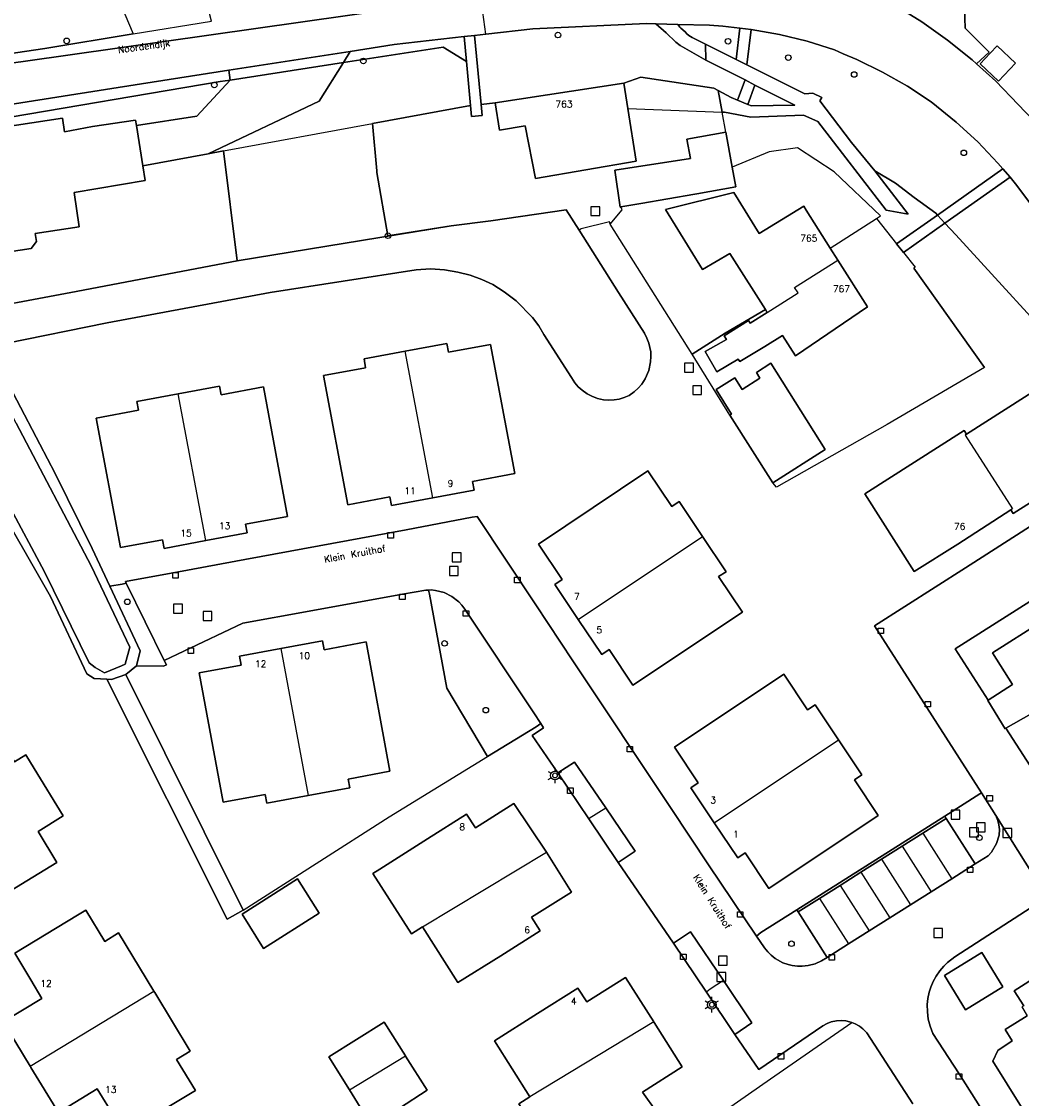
# Model space of a CAD drawing. Header units: metres. Extents: x 108000 to 109000, y 423600 to 424200.
# Tile 41 of 106: x 108384 to 108474, y 423768 to 423865. Entities that reach past the tile are written whole.
import ezdxf

# ---------------------------------------------------------------- set-up
doc = ezdxf.new("R2010")
doc.units = ezdxf.units.M
doc.header["$MEASUREMENT"] = 0
for name, color, linetype in [('Erf', 10, 'Continuous'), ('gesloten verharding', 10, 'Continuous'), ('grasland overig', 10, 'Continuous'), ('groenvoorziening', 10, 'Continuous'), ('Hek', 10, 'Continuous'), ('Huisnummers', 10, 'Continuous'), ('inspectie- _rioolput', 10, 'Continuous'), ('kolk', 10, 'Continuous'), ('lichtmast', 10, 'Continuous'), ('Muur', 10, 'Continuous'), ('oever_ slootkant', 10, 'Continuous'), ('open verharding', 10, 'Continuous'), ('Openbare_ruimtenaam', 10, 'Continuous'), ('pand', 10, 'Continuous'), ('Parkeervlak', 10, 'Continuous'), ('rijbaan lokale weg', 10, 'Continuous'), ('struiken', 10, 'Continuous'), ('vegetatieobject', 10, 'Continuous'), ('voetpad op trap', 10, 'Continuous'), ('Walbescherming', 10, 'Continuous'), ('waterloop_ sloot', 10, 'Continuous'), ('Wegmarkering', 10, 'Continuous')]:
    doc.layers.add(name, color=color, linetype=linetype)
doc.styles.get("Standard").update_dxf_attribs({"font": 'txt.shx'})

msp = doc.modelspace()

# ---------------------------------------------------------------- linework, layer by layer
at = {"layer": 'Erf', "color": 52, "true_color": 0xd2d200}
for p, q in [((108438.635, 423857.572), (108447.104, 423857.229)), ((108447.432, 423855.445), (108447.104, 423857.229)), ((108447.432, 423855.445), (108448.017, 423852.271)), ((108444.402, 423835.459), (108437.044, 423847.145)), ((108456.84, 423844.998), (108460.994, 423847.665)), ((108460.994, 423847.665), (108462.8, 423845.384)), ((108463.42, 423844.602), (108462.8, 423845.384)), ((108447.814, 423829.968), (108444.402, 423835.459)), ((108451.657, 423823.878), (108447.814, 423829.968))]:
    msp.add_line(p, q, dxfattribs=at)
for points in [[(108489.981, 423861.522), (108488.281, 423863.601), (108478.23, 423875.28), (108475.086, 423877.106), (108470.684, 423878.636), (108469.132, 423876.186), (108468.752, 423870.775), (108468.912, 423866.587), (108468.97, 423864.789), (108471.119, 423862.631), (108470.004, 423861.578), (108471.721, 423860.036), (108475.752, 423855.824), (108479.503, 423851.427)], [(108473.513, 423861.646), (108471.98, 423860.014), (108470.316, 423861.576), (108471.215, 423862.534), (108471.849, 423863.209), (108473.513, 423861.646)], [(108447.104, 423857.229), (108446.742, 423859.193), (108446.375, 423859.389), (108439.796, 423860.38), (108438.281, 423859.839), (108438.635, 423857.572)], [(108438.635, 423857.572), (108439.375, 423852.821), (108430.306, 423851.274), (108429.398, 423856.002), (108427.078, 423855.608), (108426.683, 423858.076), (108425.435, 423857.922), (108425.527, 423856.942), (108424.575, 423856.85), (108424.481, 423857.846), (108415.654, 423856.219), (108416.036, 423851.944), (108416.048, 423851.814), (108417.045, 423846.112), (108422.744, 423846.991), (108426.307, 423847.463), (108433.069, 423848.452), (108434.242, 423846.603)], [(108462.8, 423845.384), (108466.471, 423847.974), (108466.321, 423848.135), (108464.378, 423849.56), (108462.695, 423850.856), (108460.851, 423851.953), (108463.848, 423848.05), (108461.853, 423848.4), (108455.727, 423856.385), (108454.416, 423856.975), (108449.686, 423856.782), (108447.334, 423857.22), (108447.104, 423857.229)], [(108437.99, 423848.702), (108437.938, 423848.693), (108437.444, 423852.024), (108444.258, 423853.078), (108443.94, 423854.801), (108447.432, 423855.445)], [(108378.575, 423839.136), (108388.509, 423840.994), (108403.496, 423843.845), (108402.24, 423853.746), (108400.887, 423853.497), (108394.984, 423852.41), (108395.193, 423851.091), (108388.807, 423850.017), (108389.281, 423846.903), (108385.316, 423846.3), (108385.426, 423845.578), (108384.963, 423844.961), (108382.977, 423844.659)], [(108460.994, 423847.665), (108461.349, 423847.893), (108457.2, 423851.867), (108453.89, 423854.028), (108451.333, 423853.663), (108448.017, 423852.271)], [(108448.017, 423852.271), (108448.339, 423850.526), (108444.847, 423849.882), (108444.649, 423849.848), (108439.809, 423849.015), (108437.99, 423848.702)], [(108451, 423839.474), (108448.003, 423844.19), (108447.789, 423844.525), (108445.35, 423843.073), (108442.02, 423848.469), (108448.162, 423849.993), (108450.432, 423846.317), (108454.471, 423848.768), (108454.683, 423848.407), (108456.84, 423844.998)], [(108437.044, 423847.145), (108438.113, 423848.447), (108437.99, 423848.702)], [(108437.044, 423847.145), (108436.968, 423847.368), (108434.435, 423846.725), (108434.242, 423846.603)], [(108478.715, 423834.604), (108468.134, 423846.192), (108467.157, 423847.239), (108463.42, 423844.602)], [(108434.242, 423846.603), (108437.791, 423841.009), (108440.127, 423837.327), (108440.351, 423836.895), (108440.521, 423836.44), (108440.683, 423835.647), (108440.705, 423835.243), (108440.678, 423834.757), (108440.507, 423833.967), (108440.184, 423833.225), (108439.874, 423832.75), (108439.558, 423832.381), (108439.201, 423832.051), (108438.739, 423831.723), (108438.311, 423831.54), (108437.855, 423831.407), (108437.387, 423831.33), (108436.913, 423831.311), (108436.44, 423831.349), (108435.898, 423831.465), (108435.379, 423831.656), (108434.959, 423831.877), (108434.507, 423832.197), (108434.159, 423832.519), (108433.852, 423832.882), (108433.553, 423833.348), (108431.072, 423837.23), (108430.614, 423837.993), (108430.037, 423838.747), (108428.577, 423840.255), (108427.501, 423841.074), (108426.474, 423841.716), (108425.48, 423842.165), (108424.453, 423842.566), (108423.345, 423842.839), (108422.142, 423843.048), (108420.874, 423843.128), (108419.588, 423843.054), (108406.446, 423841), (108391.791, 423838.267), (108382.634, 423836.422)], [(108456.84, 423844.998), (108457.531, 423843.906), (108460.186, 423839.707), (108453.715, 423835.312), (108452.549, 423837.124), (108450.945, 423836.136), (108448.695, 423834.794), (108448.553, 423835.009), (108446.625, 423833.856), (108445.571, 423835.699), (108447.501, 423836.771), (108447.294, 423837.114), (108449.494, 423838.47), (108449.629, 423838.245), (108451.173, 423839.202), (108451, 423839.474)], [(108463.42, 423844.602), (108464.47, 423843.276), (108464.354, 423843.19), (108470.712, 423834.26), (108461.948, 423829.12), (108451.996, 423823.482), (108451.657, 423823.878)], [(108444.402, 423835.459), (108447.379, 423837.334), (108451, 423839.474)], [(108418.602, 423835.711), (108422.338, 423836.407), (108422.484, 423835.621), (108426.266, 423836.326), (108428.452, 423824.699), (108424.668, 423823.997), (108424.814, 423823.211), (108421.079, 423822.513), (108417.356, 423821.817), (108417.208, 423822.603), (108413.427, 423821.889), (108411.257, 423833.528), (108415.039, 423834.233), (108414.893, 423835.019), (108418.602, 423835.711)], [(108447.814, 423829.968), (108447.964, 423830.063), (108446.568, 423832.274), (108448.24, 423833.329), (108448.903, 423832.279), (108450.517, 423833.297), (108450.192, 423833.812), (108451.493, 423834.634), (108456.394, 423826.866), (108451.657, 423823.878)], [(108382.285, 423833.952), (108387.106, 423824.714), (108390.431, 423817.97), (108392.036, 423814.554), (108393.125, 423814.759), (108393.5, 423814.829), (108393.422, 423814.988), (108398.207, 423815.852), (108404.16, 423816.977), (108418.693, 423819.645), (108424.634, 423820.768), (108425.066, 423820.85), (108430.336, 423812.876), (108433.684, 423807.833), (108442.523, 423794.564), (108445.888, 423789.488), (108450.207, 423783.07), (108450.588, 423783.39), (108453.831, 423785.443), (108467.139, 423793.87), (108470.288, 423795.863), (108470.442, 423795.96), (108460.833, 423811.01), (108468.992, 423816.21), (108482.121, 423824.631)], [(108469.109, 423828.254), (108477.796, 423833.789), (108482.229, 423826.782), (108473.292, 423821.113), (108473.088, 423821.434), (108468.303, 423818.36), (108464.401, 423815.899), (108459.944, 423822.894), (108468.892, 423828.595), (108469.109, 423828.254)], [(108404.012, 423785.39), (108402.583, 423784.58), (108391.744, 423806.196), (108390.615, 423806.255), (108389.969, 423806.688), (108386.687, 423813.638), (108375.808, 423832.628)], [(108400.651, 423818.665), (108396.919, 423817.965), (108396.772, 423818.751), (108392.989, 423818.041), (108390.81, 423829.696), (108394.596, 423830.404), (108394.449, 423831.19), (108398.169, 423831.886), (108401.904, 423832.584), (108402.051, 423831.798), (108405.838, 423832.506), (108408.017, 423820.851), (108404.24, 423820.151), (108404.386, 423819.366), (108400.651, 423818.665)], [(108445.349, 423819.032), (108447.46, 423815.873), (108446.795, 423815.429), (108448.929, 423812.238), (108439.084, 423805.655), (108436.946, 423808.853), (108436.281, 423808.409), (108434.169, 423811.568), (108432.061, 423814.722), (108432.725, 423815.166), (108430.587, 423818.364), (108440.441, 423824.941), (108442.578, 423821.739), (108443.243, 423822.183), (108445.349, 423819.032)], [(108485.196, 423819.8), (108468.062, 423808.936), (108471.03, 423804.305), (108473.245, 423805.715), (108471.432, 423808.571), (108480.118, 423814.088)], [(108426.013, 423799.24), (108422.358, 423805.379), (108420.791, 423813.859), (108420.697, 423814.223), (108420.46, 423814.221), (108418.346, 423813.863), (108409.968, 423812.322), (108404.005, 423811.231), (108396.918, 423807.868), (108397.124, 423807.494), (108396.848, 423807.37), (108394.414, 423807.393), (108393.475, 423806.61), (108404.012, 423785.39)], [(108409.876, 423795.724), (108406.147, 423795.035), (108406.002, 423795.822), (108402.215, 423795.126), (108400.066, 423806.771), (108403.844, 423807.47), (108403.699, 423808.255), (108407.42, 423808.943), (108411.157, 423809.634), (108411.302, 423808.849), (108415.08, 423809.548), (108417.23, 423797.903), (108413.466, 423797.196), (108413.613, 423796.414), (108409.876, 423795.724)], [(108369.97, 423795.847), (108373.595, 423798.044), (108372.478, 423799.841), (108371.048, 423802.02), (108379.655, 423807.27), (108381.553, 423804.139), (108380.541, 423803.522), (108383.447, 423798.762), (108384.461, 423799.38), (108385.232, 423798.15), (108387.825, 423793.891), (108385.585, 423792.486), (108387.259, 423789.684), (108380.914, 423785.814), (108379.435, 423788.359), (108378.536, 423789.905), (108374.917, 423787.705), (108372.43, 423791.764), (108372.283, 423792.006), (108369.97, 423795.847)], [(108457.567, 423800.745), (108459.679, 423797.586), (108459.01, 423797.141), (108461.152, 423793.921), (108451.32, 423787.362), (108449.177, 423790.564), (108448.513, 423790.12), (108446.4, 423793.278), (108444.294, 423796.425), (108444.957, 423796.869), (108442.814, 423800.071), (108452.665, 423806.641), (108454.804, 423803.441), (108455.468, 423803.886), (108457.567, 423800.745)], [(108474.92, 423803.079), (108472.645, 423801.785), (108476.997, 423794.994)], [(108458.768, 423775.298), (108458.236, 423775.437), (108457.822, 423775.469), (108457.408, 423775.445), (108456.934, 423775.344), (108456.545, 423775.198), (108456.181, 423774.999), (108450.426, 423771.072), (108448.262, 423774.2), (108445.71, 423778.029), (108442.732, 423782.422), (108437.757, 423789.682), (108435.115, 423793.618), (108432.332, 423797.752), (108430.016, 423801.139), (108431.043, 423801.805), (108430.793, 423802.202), (108430.369, 423801.92), (108426.013, 423799.24)], [(108404.012, 423785.39), (108417.158, 423793.792), (108426.013, 423799.24)], [(108429.97, 423784.782), (108430.752, 423783.535), (108427.193, 423781.288), (108423.327, 423778.906), (108420.166, 423783.897), (108419.171, 423783.268), (108415.699, 423788.713), (108416.308, 423789.095), (108420.606, 423791.822), (108424.124, 423794.055), (108424.909, 423792.824), (108428.376, 423795.013), (108431.3, 423790.635), (108433.563, 423787.026), (108429.97, 423784.782)], [(108410.846, 423785.136), (108405.854, 423781.968), (108403.925, 423785.045), (108408.917, 423788.213), (108410.846, 423785.136)], [(108476.361, 423786.574), (108468.048, 423781.216), (108467.38, 423780.701), (108467.045, 423780.373), (108466.682, 423779.943), (108466.365, 423779.479), (108466.097, 423778.984), (108465.881, 423778.465), (108465.742, 423778.017), (108465.627, 423777.467), (108465.568, 423776.907), (108465.573, 423776.251), (108465.655, 423775.6), (108465.815, 423774.964), (108466.067, 423774.31), (108468.429, 423770.681), (108471.441, 423765.94)], [(108395.984, 423778.112), (108396.062, 423777.983), (108399.257, 423772.726), (108398.015, 423771.962), (108399.72, 423769.164), (108397.341, 423767.719), (108393.36, 423765.302), (108391.904, 423767.668), (108391.608, 423768.149), (108390.883, 423769.327), (108387.401, 423767.205), (108384.922, 423771.254), (108384.85, 423771.374), (108383.571, 423773.499), (108382.441, 423775.349), (108385.918, 423777.46), (108384.915, 423779.143), (108383.493, 423781.53), (108389.131, 423784.95), (108389.867, 423785.4), (108391.581, 423782.585), (108392.81, 423783.361), (108395.984, 423778.112)], [(108472.373, 423778.498), (108468.993, 423776.437), (108467.102, 423779.539), (108470.482, 423781.6), (108472.373, 423778.498)], [(108474.246, 423776.796), (108473.393, 423778.136), (108477.86, 423780.98)], [(108438.426, 423779.353), (108440.961, 423775.347), (108440.998, 423775.288), (108443.511, 423771.302), (108439.949, 423769.032), (108441.231, 423767.216), (108442.499, 423765.241), (108436.065, 423761.233), (108436.347, 423760.487), (108432.866, 423758.15), (108430.658, 423761.575), (108432.234, 423762.551), (108428.823, 423767.966), (108429.809, 423768.604), (108426.646, 423773.649), (108430.492, 423776.096), (108434.134, 423778.382), (108434.938, 423777.166), (108438.426, 423779.353)], [(108413.578, 423769.237), (108411.741, 423772.191), (108416.708, 423775.323), (108418.625, 423772.288), (108418.635, 423772.273), (108420.564, 423769.209), (108415.612, 423765.966), (108413.578, 423769.237)], [(108441.17, 423741.776), (108438.604, 423745.942), (108435.313, 423751.466), (108432.081, 423757.049), (108446.508, 423766.766), (108451.46, 423770.212), (108458.768, 423775.298)], [(108464.276, 423767.973), (108460.117, 423774.364), (108459.782, 423774.713), (108459.454, 423774.967), (108459.093, 423775.173), (108458.768, 423775.298)], [(108475.491, 423765.371), (108471.453, 423771.815), (108471.926, 423772.768), (108473.202, 423773.635), (108472.58, 423774.653), (108474.563, 423775.901)]]:
    msp.add_lwpolyline(points, dxfattribs=at)
at = {"layer": 'gesloten verharding', "color": 255}
for points in [[(108443.136, 423865.137), (108441.135, 423865.183), (108442.068, 423864.374), (108442.951, 423863.542), (108443.326, 423863.24), (108445.652, 423861.916), (108445.618, 423863.344), (108444.425, 423863.958), (108444.114, 423864.134), (108443.949, 423864.288), (108443.784, 423864.464), (108443.409, 423864.786), (108443.316, 423864.891), (108443.136, 423865.137)], [(108354.896, 423847.937), (108364.286, 423851.359), (108373.171, 423854.423), (108374.298, 423855.646), (108381.435, 423856.502), (108401.953, 423859.99), (108402.839, 423860.127), (108402.721, 423861.005), (108394.872, 423859.789), (108372.577, 423856.266), (108372.657, 423855.848), (108354.757, 423849.431), (108351, 423847.423), (108350.958, 423846.424), (108343.911, 423846.604), (108342.908, 423846.63), (108342.675, 423845.636), (108350.917, 423845.425), (108355.08, 423845.965), (108354.896, 423847.937)]]:
    msp.add_lwpolyline(points, dxfattribs=at)
at = {"layer": 'grasland overig', "color": 3, "true_color": 0x00f000}
msp.add_lwpolyline([(108404.012, 423785.39), (108393.475, 423806.61), (108392.168, 423806.174), (108391.744, 423806.196), (108402.583, 423784.58), (108404.012, 423785.39)], dxfattribs=at)
at = {"layer": 'groenvoorziening', "color": 3}
msp.add_line((108402.24, 423853.746), (108415.654, 423856.219), dxfattribs=at)
msp.add_lwpolyline([(108363.338, 423858.914), (108384.452, 423861.838), (108417.637, 423866.544), (108420.24, 423867.032), (108410.914, 423867.722, -0.112652), (108404.15, 423869.468, -0.01286), (108403.182, 423870.011)], format="xyb", dxfattribs=at)
for points in [[(108392.283, 423868.624), (108394.122, 423864.278), (108386.174, 423862.974), (108365.239, 423859.872)], [(108462.505, 423866.969), (108465.08, 423865.353), (108467.392, 423863.707), (108469.609, 423861.933), (108470.004, 423861.578), (108471.119, 423862.631), (108468.97, 423864.789), (108468.912, 423866.587)], [(108468.177, 423856.34), (108465.926, 423858.173), (108463.773, 423859.575), (108461.538, 423860.84), (108459.227, 423861.964), (108457.997, 423862.491), (108457.223, 423862.846), (108454.769, 423863.614), (108452.272, 423864.228), (108449.709, 423864.689), (108449.332, 423861.49), (108454.558, 423858.88), (108455.272, 423858.942), (108456.077, 423858.558), (108455.899, 423858.26), (108458.738, 423854.49), (108460.851, 423851.953), (108462.695, 423850.856), (108464.378, 423849.56), (108466.321, 423848.135), (108466.471, 423847.974), (108472.365, 423852.133), (108471.927, 423852.65), (108470.109, 423854.552), (108468.177, 423856.34)], [(108424.109, 423861.792), (108423.896, 423864.048), (108417.621, 423863.314), (108413.662, 423862.701), (108413.035, 423861.702)], [(108413.035, 423861.702), (108422.025, 423863.09), (108424.109, 423861.792)], [(108413.035, 423861.702), (108410.848, 423858.217), (108400.887, 423853.497), (108402.24, 423853.746)], [(108415.654, 423856.219), (108424.481, 423857.846), (108424.109, 423861.792)], [(108402.839, 423860.127), (108401.953, 423859.99), (108381.435, 423856.502), (108374.298, 423855.646), (108373.171, 423854.423), (108364.286, 423851.359), (108354.896, 423847.937), (108355.08, 423845.965), (108355.173, 423844.963), (108358.332, 423845.559), (108358.275, 423846.043), (108362.374, 423846.532), (108362.399, 423846.326), (108376.218, 423848.934), (108375.326, 423854.813), (108387.774, 423856.702), (108387.962, 423855.466), (108390.463, 423855.931), (108394.334, 423856.522), (108394.412, 423856.028), (108399.845, 423856.887), (108402.839, 423860.127)], [(108402.24, 423853.746), (108403.496, 423843.845), (108422.744, 423846.991), (108417.045, 423846.112), (108416.048, 423851.814), (108416.036, 423851.944), (108415.654, 423856.219)], [(108393.5, 423814.829), (108393.125, 423814.759), (108392.036, 423814.554), (108394.767, 423808.741), (108394.414, 423807.393), (108396.848, 423807.37), (108397.124, 423807.494), (108396.918, 423807.868), (108393.5, 423814.829)], [(108420.697, 423814.223), (108420.791, 423813.859), (108422.358, 423805.379), (108426.013, 423799.24), (108430.369, 423801.92), (108430.793, 423802.202), (108430.184, 423803.168), (108423.978, 423812.489), (108423.693, 423812.867), (108423.421, 423813.153), (108422.797, 423813.637), (108422.09, 423813.985), (108421.326, 423814.184), (108420.933, 423814.225), (108420.697, 423814.223)], [(108471.909, 423793.482), (108471.719, 423793.935), (108470.442, 423795.96), (108470.288, 423795.863), (108467.139, 423793.87), (108467.274, 423793.657), (108469.87, 423789.566), (108471.036, 423790.305), (108471.343, 423790.612), (108471.808, 423791.404), (108472.042, 423792.164), (108472.06, 423792.655), (108472.013, 423793.074), (108471.909, 423793.482)], [(108453.95, 423785.255), (108453.831, 423785.443), (108450.588, 423783.39), (108450.207, 423783.07), (108450.92, 423782.011), (108451.224, 423781.64), (108451.51, 423781.36), (108451.887, 423781.064), (108452.586, 423780.677), (108453.037, 423780.514), (108453.426, 423780.421), (108453.902, 423780.36), (108454.302, 423780.354), (108454.859, 423780.412), (108455.478, 423780.573), (108456.064, 423780.83), (108456.558, 423781.145), (108453.95, 423785.255)]]:
    msp.add_lwpolyline(points, dxfattribs=at)
at = {"layer": 'Hek', "color": 30}
msp.add_line((108470.712, 423834.26), (108464.354, 423843.19), dxfattribs=at)
for points in [[(108394.122, 423864.278), (108401.161, 423865.433), (108400.377, 423868.584), (108400.157, 423869.622)], [(108365.239, 423859.872), (108386.174, 423862.974), (108394.122, 423864.278)], [(108424.109, 423861.792), (108422.025, 423863.09), (108413.035, 423861.702), (108402.839, 423860.127), (108401.953, 423859.99), (108381.435, 423856.502), (108374.298, 423855.646), (108373.171, 423854.423), (108364.286, 423851.359), (108354.896, 423847.937), (108355.08, 423845.965)], [(108402.24, 423853.746), (108415.654, 423856.219), (108424.481, 423857.846)], [(108394.984, 423852.41), (108400.887, 423853.497), (108402.24, 423853.746)], [(108456.84, 423844.998), (108460.994, 423847.665), (108461.349, 423847.893), (108457.2, 423851.867), (108453.89, 423854.028), (108451.333, 423853.663), (108448.017, 423852.271)], [(108416.048, 423851.814), (108417.045, 423846.112), (108422.744, 423846.991)], [(108447.814, 423829.968), (108444.402, 423835.459), (108437.044, 423847.145), (108436.968, 423847.368), (108434.435, 423846.725)], [(108393.475, 423806.61), (108404.012, 423785.39), (108417.158, 423793.792), (108426.013, 423799.24), (108430.369, 423801.92)], [(108450.588, 423783.39), (108453.831, 423785.443), (108467.139, 423793.87), (108470.288, 423795.863)]]:
    msp.add_lwpolyline(points, dxfattribs=at)
at = {"layer": 'inspectie- _rioolput', "color": 30}
for p, q in [((108436.106, 423848.722), (108435.306, 423848.722)), ((108435.306, 423848.722), (108435.306, 423847.922)), ((108435.306, 423847.922), (108436.106, 423847.922)), ((108436.106, 423847.922), (108436.106, 423848.722)), ((108444.522, 423834.638), (108443.722, 423834.638)), ((108443.722, 423834.638), (108443.722, 423833.838)), ((108444.522, 423833.838), (108444.522, 423834.638)), ((108443.722, 423833.838), (108444.522, 423833.838)), ((108445.266, 423832.606), (108444.466, 423832.606)), ((108444.466, 423832.606), (108444.466, 423831.806)), ((108445.266, 423831.806), (108445.266, 423832.606)), ((108444.466, 423831.806), (108445.266, 423831.806)), ((108423.621, 423817.57), (108422.821, 423817.57)), ((108422.821, 423817.57), (108422.821, 423816.77)), ((108423.621, 423816.77), (108423.621, 423817.57)), ((108423.378, 423816.333), (108422.578, 423816.333)), ((108422.578, 423816.333), (108422.578, 423815.533)), ((108422.821, 423816.77), (108423.621, 423816.77)), ((108423.378, 423815.533), (108423.378, 423816.333)), ((108422.578, 423815.533), (108423.378, 423815.533)), ((108398.563, 423812.951), (108397.763, 423812.951)), ((108397.763, 423812.951), (108397.763, 423812.151)), ((108398.563, 423812.151), (108398.563, 423812.951)), ((108397.763, 423812.151), (108398.563, 423812.151)), ((108401.212, 423812.289), (108400.412, 423812.289)), ((108400.412, 423812.289), (108400.412, 423811.489)), ((108401.212, 423811.489), (108401.212, 423812.289)), ((108400.412, 423811.489), (108401.212, 423811.489)), ((108468.506, 423794.393), (108467.706, 423794.393)), ((108467.706, 423794.393), (108467.706, 423793.593)), ((108467.706, 423793.593), (108468.506, 423793.593)), ((108468.506, 423793.593), (108468.506, 423794.393)), ((108470.178, 423792.818), (108469.378, 423792.818)), ((108469.378, 423792.818), (108469.378, 423792.018)), ((108470.787, 423793.254), (108469.987, 423793.254)), ((108469.987, 423793.254), (108469.987, 423792.454)), ((108470.178, 423792.018), (108470.178, 423792.818)), ((108470.787, 423792.454), (108470.787, 423793.254)), ((108473.158, 423792.76), (108472.358, 423792.76)), ((108472.358, 423792.76), (108472.358, 423791.96)), ((108473.158, 423791.96), (108473.158, 423792.76)), ((108469.378, 423792.018), (108470.178, 423792.018)), ((108469.987, 423792.454), (108470.787, 423792.454)), ((108472.358, 423791.96), (108473.158, 423791.96)), ((108466.948, 423783.753), (108466.148, 423783.753)), ((108466.148, 423783.753), (108466.148, 423782.953)), ((108466.148, 423782.953), (108466.948, 423782.953)), ((108466.948, 423782.953), (108466.948, 423783.753)), ((108447.576, 423781.251), (108446.776, 423781.251)), ((108446.776, 423781.251), (108446.776, 423780.451)), ((108447.576, 423780.451), (108447.576, 423781.251)), ((108446.776, 423780.451), (108447.576, 423780.451)), ((108447.444, 423779.794), (108446.644, 423779.794)), ((108446.644, 423779.794), (108446.644, 423778.994)), ((108446.644, 423778.994), (108447.444, 423778.994)), ((108447.444, 423778.994), (108447.444, 423779.794))]:
    msp.add_line(p, q, dxfattribs=at)
at = {"layer": 'kolk', "color": 30, "true_color": 0xf07a00}
for p, q in [((108417.051, 423818.889), (108417.051, 423819.389)), ((108417.051, 423819.389), (108417.551, 423819.389)), ((108417.551, 423818.889), (108417.051, 423818.889)), ((108417.551, 423819.389), (108417.551, 423818.889)), ((108397.686, 423815.303), (108397.686, 423815.803)), ((108397.686, 423815.803), (108398.186, 423815.803)), ((108398.186, 423815.303), (108397.686, 423815.303)), ((108398.186, 423815.803), (108398.186, 423815.303)), ((108428.436, 423814.873), (108428.436, 423815.373)), ((108428.436, 423815.373), (108428.936, 423815.373)), ((108428.936, 423814.873), (108428.436, 423814.873)), ((108428.936, 423815.373), (108428.936, 423814.873)), ((108418.096, 423813.363), (108418.096, 423813.863)), ((108418.096, 423813.863), (108418.596, 423813.863)), ((108418.596, 423813.363), (108418.096, 423813.363)), ((108418.596, 423813.863), (108418.596, 423813.363)), ((108423.816, 423811.857), (108423.816, 423812.357)), ((108423.816, 423812.357), (108424.316, 423812.357)), ((108424.316, 423812.357), (108424.316, 423811.857)), ((108424.316, 423811.857), (108423.816, 423811.857)), ((108461.133, 423810.298), (108461.133, 423810.798)), ((108461.133, 423810.798), (108461.633, 423810.798)), ((108461.633, 423810.298), (108461.133, 423810.298)), ((108461.633, 423810.798), (108461.633, 423810.298)), ((108399.064, 423808.505), (108399.064, 423809.005)), ((108399.064, 423809.005), (108399.564, 423809.005)), ((108399.564, 423808.505), (108399.064, 423808.505)), ((108399.564, 423809.005), (108399.564, 423808.505)), ((108465.369, 423803.693), (108465.369, 423804.193)), ((108465.369, 423804.193), (108465.869, 423804.193)), ((108465.869, 423804.193), (108465.869, 423803.693)), ((108465.869, 423803.693), (108465.369, 423803.693)), ((108438.556, 423799.644), (108438.556, 423800.144)), ((108438.556, 423800.144), (108439.056, 423800.144)), ((108439.056, 423799.644), (108438.556, 423799.644)), ((108439.056, 423800.144), (108439.056, 423799.644)), ((108433.202, 423795.921), (108433.202, 423796.421)), ((108433.202, 423796.421), (108433.702, 423796.421)), ((108433.702, 423795.921), (108433.202, 423795.921)), ((108433.702, 423796.421), (108433.702, 423795.921)), ((108470.937, 423795.23), (108470.937, 423795.73)), ((108470.937, 423795.73), (108471.437, 423795.73)), ((108471.437, 423795.73), (108471.437, 423795.23)), ((108471.437, 423795.23), (108470.937, 423795.23)), ((108469.175, 423788.784), (108469.175, 423789.284)), ((108469.175, 423789.284), (108469.675, 423789.284)), ((108469.675, 423788.784), (108469.175, 423788.784)), ((108469.675, 423789.284), (108469.675, 423788.784)), ((108448.483, 423784.76), (108448.483, 423785.26)), ((108448.483, 423785.26), (108448.983, 423785.26)), ((108448.983, 423785.26), (108448.983, 423784.76)), ((108448.983, 423784.76), (108448.483, 423784.76)), ((108443.365, 423780.954), (108443.365, 423781.454)), ((108443.365, 423781.454), (108443.865, 423781.454)), ((108443.865, 423780.954), (108443.365, 423780.954)), ((108443.865, 423781.454), (108443.865, 423780.954)), ((108456.73, 423780.912), (108456.73, 423781.412)), ((108456.73, 423781.412), (108457.23, 423781.412)), ((108457.23, 423781.412), (108457.23, 423780.912)), ((108457.23, 423780.912), (108456.73, 423780.912)), ((108452.157, 423772.004), (108452.157, 423772.504)), ((108452.157, 423772.504), (108452.657, 423772.504)), ((108452.657, 423772.504), (108452.657, 423772.004)), ((108452.657, 423772.004), (108452.157, 423772.004)), ((108468.179, 423770.181), (108468.179, 423770.681)), ((108468.179, 423770.681), (108468.679, 423770.681)), ((108468.679, 423770.681), (108468.679, 423770.181)), ((108468.679, 423770.181), (108468.179, 423770.181))]:
    msp.add_line(p, q, dxfattribs=at)
at = {"layer": 'lichtmast', "color": 1}
for p, q in [((108431.471, 423797.878), (108431.731, 423797.728)), ((108432.077, 423797.928), (108432.077, 423798.228)), ((108432.423, 423797.728), (108432.683, 423797.878)), ((108431.471, 423797.178), (108431.731, 423797.328)), ((108432.077, 423796.828), (108432.077, 423797.128)), ((108432.423, 423797.328), (108432.683, 423797.178)), ((108445.577, 423777.24), (108445.837, 423777.09)), ((108446.183, 423777.29), (108446.183, 423777.59)), ((108446.529, 423777.09), (108446.789, 423777.24)), ((108445.577, 423776.54), (108445.837, 423776.69)), ((108446.183, 423776.19), (108446.183, 423776.49)), ((108446.529, 423776.69), (108446.789, 423776.54))]:
    msp.add_line(p, q, dxfattribs=at)
for centre in [(108432.077, 423797.528), (108446.183, 423776.89)]:
    msp.add_circle(centre, 0.4, dxfattribs=at)
for centre in [(108432.077, 423797.528), (108446.183, 423776.89)]:
    msp.add_ellipse(centre, major_axis=(0.001, 0.226), ratio=0.911522, dxfattribs=at)
at = {"layer": 'Muur', "color": 12, "true_color": 0xd20000}
msp.add_lwpolyline([(108451, 423839.474), (108447.379, 423837.334), (108444.402, 423835.459)], dxfattribs=at)
at = {"layer": 'oever_ slootkant', "color": 92, "true_color": 0x00c300}
for points in [[(108383.61, 423829.255), (108390.338, 423816.403), (108393.836, 423809.091), (108393.405, 423807.552), (108393.085, 423807.395), (108391.541, 423806.759), (108390.721, 423807.241), (108390.163, 423807.682), (108386.144, 423815.868), (108376.314, 423834.218)], [(108393.475, 423806.61), (108394.414, 423807.393), (108394.767, 423808.741), (108392.036, 423814.554), (108390.431, 423817.97), (108387.106, 423824.714), (108382.285, 423833.952)], [(108375.808, 423832.628), (108386.687, 423813.638), (108389.969, 423806.688), (108390.615, 423806.255), (108391.744, 423806.196), (108392.168, 423806.174), (108393.475, 423806.61)]]:
    msp.add_lwpolyline(points, dxfattribs=at)
at = {"layer": 'open verharding', "color": 255}
msp.add_line((108402.839, 423860.127), (108413.035, 423861.702), dxfattribs=at)
for points in [[(108456.077, 423858.558), (108455.272, 423858.942), (108454.558, 423858.88), (108449.332, 423861.49), (108448.383, 423861.963), (108445.618, 423863.344), (108445.652, 423861.916), (108449.172, 423860.131), (108450.064, 423859.679), (108453.639, 423857.866), (108449.742, 423857.794), (108449.418, 423857.931), (108448.499, 423858.319), (108447.925, 423858.561), (108446.742, 423859.193), (108447.104, 423857.229), (108447.334, 423857.22), (108449.686, 423856.782), (108454.416, 423856.975), (108455.727, 423856.385), (108461.853, 423848.4), (108463.848, 423848.05), (108460.851, 423851.953), (108458.738, 423854.49), (108455.899, 423858.26), (108456.077, 423858.558)], [(108413.035, 423861.702), (108413.662, 423862.701), (108402.721, 423861.005), (108402.839, 423860.127)], [(108402.839, 423860.127), (108399.845, 423856.887), (108394.412, 423856.028), (108394.984, 423852.41), (108400.887, 423853.497), (108410.848, 423858.217), (108413.035, 423861.702)], [(108482.736, 423823.595), (108482.121, 423824.631), (108468.992, 423816.21), (108460.833, 423811.01), (108470.442, 423795.96), (108471.719, 423793.935), (108476.361, 423786.574), (108496.525, 423799.322), (108492.826, 423805.053), (108476.997, 423794.994), (108472.645, 423801.785), (108472.563, 423801.739), (108471.004, 423804.289), (108471.03, 423804.305), (108468.062, 423808.936), (108485.196, 423819.8), (108483.478, 423822.475)]]:
    msp.add_lwpolyline(points, dxfattribs=at)
at = {"layer": 'pand', "color": 1}
for p, q in [((108421.079, 423822.513), (108418.602, 423835.711)), ((108400.651, 423818.665), (108398.169, 423831.886)), ((108434.169, 423811.568), (108445.349, 423819.032)), ((108407.42, 423808.943), (108409.876, 423795.724)), ((108446.4, 423793.278), (108457.567, 423800.745)), ((108420.166, 423783.897), (108431.3, 423790.635)), ((108384.85, 423771.374), (108395.984, 423778.112)), ((108440.961, 423775.347), (108429.809, 423768.604)), ((108413.578, 423769.237), (108418.625, 423772.288))]:
    msp.add_line(p, q, dxfattribs=at)
for points in [[(108473.513, 423861.646), (108471.849, 423863.209), (108471.215, 423862.534), (108470.316, 423861.576), (108471.98, 423860.014), (108473.513, 423861.646)], [(108438.635, 423857.572), (108438.281, 423859.839), (108426.683, 423858.076), (108427.078, 423855.608), (108429.398, 423856.002), (108430.306, 423851.274), (108439.375, 423852.821), (108438.635, 423857.572)], [(108394.984, 423852.41), (108394.412, 423856.028), (108394.334, 423856.522), (108390.463, 423855.931), (108387.962, 423855.466), (108387.774, 423856.702), (108375.326, 423854.813), (108376.218, 423848.934), (108376.814, 423845.005), (108382.242, 423845.831), (108382.352, 423845.11), (108382.977, 423844.659), (108384.963, 423844.961), (108385.426, 423845.578), (108385.316, 423846.3), (108389.281, 423846.903), (108388.807, 423850.017), (108395.193, 423851.091), (108394.984, 423852.41)], [(108448.017, 423852.271), (108447.432, 423855.445), (108443.94, 423854.801), (108444.258, 423853.078), (108437.444, 423852.024), (108437.938, 423848.693), (108437.99, 423848.702), (108439.809, 423849.015), (108444.649, 423849.848), (108444.847, 423849.882), (108448.339, 423850.526), (108448.017, 423852.271)], [(108457.531, 423843.906), (108456.84, 423844.998), (108454.683, 423848.407), (108454.471, 423848.768), (108450.432, 423846.317), (108448.162, 423849.993), (108442.02, 423848.469), (108445.35, 423843.073), (108447.789, 423844.525), (108448.003, 423844.19), (108451, 423839.474), (108451.173, 423839.202)], [(108451.173, 423839.202), (108449.629, 423838.245), (108449.494, 423838.47), (108447.294, 423837.114), (108447.501, 423836.771), (108445.571, 423835.699), (108446.625, 423833.856), (108448.553, 423835.009), (108448.695, 423834.794), (108450.945, 423836.136), (108452.549, 423837.124), (108453.715, 423835.312), (108460.186, 423839.707), (108457.531, 423843.906)], [(108451.173, 423839.202), (108453.964, 423840.966), (108453.635, 423841.441), (108457.531, 423843.906)], [(108421.079, 423822.513), (108424.814, 423823.211), (108424.668, 423823.997), (108428.452, 423824.699), (108426.266, 423836.326), (108422.484, 423835.621), (108422.338, 423836.407), (108418.602, 423835.711)], [(108418.602, 423835.711), (108414.893, 423835.019), (108415.039, 423834.233), (108411.257, 423833.528), (108413.427, 423821.889), (108417.208, 423822.603), (108417.356, 423821.817), (108421.079, 423822.513)], [(108447.814, 423829.968), (108451.657, 423823.878), (108456.394, 423826.866), (108451.493, 423834.634), (108450.192, 423833.812), (108450.517, 423833.297), (108448.903, 423832.279), (108448.24, 423833.329), (108446.568, 423832.274), (108447.964, 423830.063), (108447.814, 423829.968)], [(108473.088, 423821.434), (108473.292, 423821.113), (108482.229, 423826.782), (108477.796, 423833.789), (108469.109, 423828.254)], [(108400.651, 423818.665), (108404.386, 423819.366), (108404.24, 423820.151), (108408.017, 423820.851), (108405.838, 423832.506), (108402.051, 423831.798), (108401.904, 423832.584), (108398.169, 423831.886)], [(108398.169, 423831.886), (108394.449, 423831.19), (108394.596, 423830.404), (108390.81, 423829.696), (108392.989, 423818.041), (108396.772, 423818.751), (108396.919, 423817.965), (108400.651, 423818.665)], [(108469.109, 423828.254), (108468.892, 423828.595), (108459.944, 423822.894), (108464.401, 423815.899), (108468.303, 423818.36), (108473.088, 423821.434)], [(108469.109, 423828.254), (108468.974, 423828.168), (108473.223, 423821.52), (108473.088, 423821.434)], [(108445.349, 423819.032), (108443.243, 423822.183), (108442.578, 423821.739), (108440.441, 423824.941), (108430.587, 423818.364), (108432.725, 423815.166), (108432.061, 423814.722), (108434.169, 423811.568)], [(108434.169, 423811.568), (108436.281, 423808.409), (108436.946, 423808.853), (108439.084, 423805.655), (108448.929, 423812.238), (108446.795, 423815.429), (108447.46, 423815.873), (108445.349, 423819.032)], [(108480.118, 423814.088), (108471.432, 423808.571), (108473.245, 423805.715), (108471.03, 423804.305), (108471.004, 423804.289), (108472.563, 423801.739), (108472.645, 423801.785), (108474.92, 423803.079), (108475.878, 423801.573), (108484.828, 423807.268), (108484.631, 423807.603)], [(108409.876, 423795.724), (108413.613, 423796.414), (108413.466, 423797.196), (108417.23, 423797.903), (108415.08, 423809.548), (108411.302, 423808.849), (108411.157, 423809.634), (108407.42, 423808.943)], [(108407.42, 423808.943), (108403.699, 423808.255), (108403.844, 423807.47), (108400.066, 423806.771), (108402.215, 423795.126), (108406.002, 423795.822), (108406.147, 423795.035), (108409.876, 423795.724)], [(108457.567, 423800.745), (108455.468, 423803.886), (108454.804, 423803.441), (108452.665, 423806.641), (108442.814, 423800.071), (108444.957, 423796.869), (108444.294, 423796.425), (108446.4, 423793.278)], [(108446.4, 423793.278), (108448.513, 423790.12), (108449.177, 423790.564), (108451.32, 423787.362), (108461.152, 423793.921), (108459.01, 423797.141), (108459.679, 423797.586), (108457.567, 423800.745)], [(108372.283, 423792.006), (108372.43, 423791.764), (108374.917, 423787.705), (108378.536, 423789.905), (108379.435, 423788.359), (108380.914, 423785.814), (108387.259, 423789.684), (108385.585, 423792.486), (108387.825, 423793.891), (108385.232, 423798.15), (108384.461, 423799.38), (108383.447, 423798.762)], [(108431.3, 423790.635), (108428.376, 423795.013), (108424.909, 423792.824), (108424.124, 423794.055), (108420.606, 423791.822), (108416.308, 423789.095), (108415.699, 423788.713), (108419.171, 423783.268), (108420.166, 423783.897)], [(108420.166, 423783.897), (108423.327, 423778.906), (108427.193, 423781.288), (108430.752, 423783.535), (108429.97, 423784.782), (108433.563, 423787.026), (108431.3, 423790.635)], [(108405.854, 423781.968), (108410.846, 423785.136), (108408.917, 423788.213), (108403.925, 423785.045), (108405.854, 423781.968)], [(108395.984, 423778.112), (108392.81, 423783.361), (108391.581, 423782.585), (108389.867, 423785.4), (108389.131, 423784.95), (108383.493, 423781.53), (108384.915, 423779.143), (108385.918, 423777.46), (108382.441, 423775.349), (108383.571, 423773.499), (108384.85, 423771.374)], [(108467.102, 423779.539), (108468.993, 423776.437), (108472.373, 423778.498), (108470.482, 423781.6), (108467.102, 423779.539)], [(108477.86, 423780.98), (108473.393, 423778.136), (108474.246, 423776.796), (108474.084, 423776.692), (108474.563, 423775.901)], [(108440.961, 423775.347), (108438.426, 423779.353), (108434.938, 423777.166), (108434.134, 423778.382), (108430.492, 423776.096), (108426.646, 423773.649), (108429.809, 423768.604)], [(108384.85, 423771.374), (108384.922, 423771.254), (108387.401, 423767.205), (108390.883, 423769.327), (108391.608, 423768.149), (108391.904, 423767.668), (108393.36, 423765.302), (108397.341, 423767.719), (108399.72, 423769.164), (108398.015, 423771.962), (108399.257, 423772.726), (108396.062, 423777.983), (108395.984, 423778.112)], [(108418.625, 423772.288), (108416.708, 423775.323), (108411.741, 423772.191), (108413.578, 423769.237)], [(108429.809, 423768.604), (108428.823, 423767.966), (108432.234, 423762.551), (108434.465, 423763.86), (108436.065, 423761.233), (108442.499, 423765.241), (108441.231, 423767.216), (108439.949, 423769.032), (108443.511, 423771.302), (108440.998, 423775.288), (108440.961, 423775.347)], [(108474.563, 423775.901), (108472.58, 423774.653), (108473.202, 423773.635), (108471.926, 423772.768), (108471.453, 423771.815), (108475.491, 423765.371), (108479.599, 423767.985)], [(108413.578, 423769.237), (108415.612, 423765.966), (108420.564, 423769.209), (108418.635, 423772.273), (108418.625, 423772.288)]]:
    msp.add_lwpolyline(points, dxfattribs=at)
at = {"layer": 'Parkeervlak', "color": 255}
for points in [[(108437.757, 423789.682), (108439.282, 423790.708), (108436.648, 423794.61), (108433.828, 423798.731), (108432.332, 423797.752), (108435.115, 423793.618), (108437.757, 423789.682)], [(108461.45, 423789.984), (108459.597, 423788.816), (108457.725, 423787.635), (108455.871, 423786.467), (108453.95, 423785.255), (108456.558, 423781.145), (108458.478, 423782.36), (108460.33, 423783.531), (108462.2, 423784.714), (108464.051, 423785.885), (108465.917, 423787.065), (108467.772, 423788.239), (108469.87, 423789.566), (108467.274, 423793.657), (108465.174, 423792.333), (108463.317, 423791.162), (108461.45, 423789.984)], [(108448.262, 423774.2), (108449.791, 423775.259), (108447.225, 423779.074), (108444.252, 423783.449), (108442.732, 423782.422), (108445.71, 423778.029), (108448.262, 423774.2)]]:
    msp.add_lwpolyline(points, dxfattribs=at)
at = {"layer": 'rijbaan lokale weg', "color": 255}
msp.add_line((108425.85, 423864.251), (108424.8, 423871.932), dxfattribs=at)
for points in [[(108424.8, 423871.932), (108424.541, 423871.93), (108424.539, 423871.206), (108423.826, 423871.111), (108422.562, 423870.245), (108421.714, 423869.978), (108420.918, 423869.728), (108420.622, 423869.719), (108419.78, 423867.657), (108420.338, 423867.62), (108420.393, 423867.39), (108420.468, 423867.075), (108420.24, 423867.032), (108417.637, 423866.544), (108384.452, 423861.838), (108363.338, 423858.914)], [(108530.488, 423800.665), (108521.997, 423802.34), (108513.601, 423807.188), (108506.66, 423815.912), (108500.033, 423824.186), (108492.027, 423834.196), (108489.029, 423838.015), (108484.916, 423843.622), (108484.855, 423843.581), (108480.705, 423849.462), (108480.906, 423849.604), (108480.233, 423850.572), (108479.503, 423851.427), (108475.752, 423855.824), (108471.721, 423860.036), (108470.004, 423861.578), (108469.609, 423861.933), (108467.392, 423863.707), (108465.08, 423865.353), (108462.505, 423866.969)], [(108425.85, 423864.251), (108430.082, 423864.722), (108440.315, 423865.202), (108441.135, 423865.183), (108443.136, 423865.137), (108445.969, 423865.071), (108447.187, 423864.985), (108448.717, 423864.805), (108449.709, 423864.689), (108452.272, 423864.228), (108454.769, 423863.614), (108457.223, 423862.846), (108457.997, 423862.491), (108459.227, 423861.964), (108461.538, 423860.84), (108463.773, 423859.575), (108465.926, 423858.173), (108468.177, 423856.34), (108470.109, 423854.552), (108471.927, 423852.65), (108472.365, 423852.133), (108473.011, 423851.369), (108473.627, 423850.64), (108490.298, 423828.244)], [(108372.577, 423856.266), (108394.872, 423859.789), (108402.721, 423861.005), (108413.662, 423862.701), (108417.621, 423863.314), (108423.896, 423864.048), (108424.848, 423864.14), (108425.85, 423864.251)], [(108471.441, 423765.94), (108468.429, 423770.681), (108466.067, 423774.31), (108465.815, 423774.964), (108465.655, 423775.6), (108465.573, 423776.251), (108465.568, 423776.907), (108465.627, 423777.467), (108465.742, 423778.017), (108465.881, 423778.465), (108466.097, 423778.984), (108466.365, 423779.479), (108466.682, 423779.943), (108467.045, 423780.373), (108467.38, 423780.701), (108468.048, 423781.216), (108476.361, 423786.574), (108471.719, 423793.935), (108471.909, 423793.482), (108472.013, 423793.074), (108472.06, 423792.655), (108472.042, 423792.164), (108471.808, 423791.404), (108471.343, 423790.612), (108471.036, 423790.305), (108469.87, 423789.566), (108467.772, 423788.239), (108465.917, 423787.065), (108464.051, 423785.885), (108462.2, 423784.714), (108460.33, 423783.531), (108458.478, 423782.36), (108456.558, 423781.145), (108456.064, 423780.83), (108455.478, 423780.573), (108454.859, 423780.412), (108454.302, 423780.354), (108453.902, 423780.36), (108453.426, 423780.421), (108453.037, 423780.514), (108452.586, 423780.677), (108451.887, 423781.064), (108451.51, 423781.36), (108451.224, 423781.64), (108450.92, 423782.011), (108450.207, 423783.07), (108445.888, 423789.488), (108442.523, 423794.564), (108433.684, 423807.833), (108430.336, 423812.876), (108425.066, 423820.85), (108424.634, 423820.768), (108418.693, 423819.645), (108404.16, 423816.977), (108398.207, 423815.852), (108393.422, 423814.988), (108393.5, 423814.829), (108396.918, 423807.868), (108404.005, 423811.231), (108409.968, 423812.322), (108418.346, 423813.863), (108420.46, 423814.221), (108420.697, 423814.223), (108420.933, 423814.225), (108421.326, 423814.184), (108422.09, 423813.985), (108422.797, 423813.637), (108423.421, 423813.153), (108423.693, 423812.867), (108423.978, 423812.489), (108430.184, 423803.168), (108430.793, 423802.202), (108431.043, 423801.805), (108430.016, 423801.139), (108432.332, 423797.752), (108433.828, 423798.731), (108436.648, 423794.61), (108439.282, 423790.708), (108437.757, 423789.682), (108442.732, 423782.422), (108444.252, 423783.449), (108447.225, 423779.074), (108449.791, 423775.259), (108448.262, 423774.2), (108450.426, 423771.072), (108456.181, 423774.999), (108456.545, 423775.198), (108456.934, 423775.344), (108457.408, 423775.445), (108457.822, 423775.469), (108458.236, 423775.437), (108458.768, 423775.298), (108459.093, 423775.173), (108459.454, 423774.967), (108459.782, 423774.713), (108460.117, 423774.364), (108464.276, 423767.973)]]:
    msp.add_lwpolyline(points, dxfattribs=at)
at = {"layer": 'struiken', "color": 92, "true_color": 0x00c300}
for points in [[(108445.652, 423861.916), (108443.326, 423863.24), (108442.951, 423863.542), (108442.068, 423864.374), (108441.135, 423865.183), (108440.315, 423865.202), (108430.082, 423864.722), (108425.85, 423864.251), (108424.848, 423864.14), (108425.435, 423857.922), (108426.683, 423858.076), (108438.281, 423859.839), (108439.796, 423860.38), (108446.375, 423859.389), (108446.742, 423859.193), (108447.925, 423858.561), (108448.499, 423858.319), (108449.172, 423860.131), (108445.652, 423861.916)], [(108448.717, 423864.805), (108447.187, 423864.985), (108445.969, 423865.071), (108443.136, 423865.137), (108443.316, 423864.891), (108443.409, 423864.786), (108443.784, 423864.464), (108443.949, 423864.288), (108444.114, 423864.134), (108444.425, 423863.958), (108445.618, 423863.344), (108448.383, 423861.963), (108448.717, 423864.805)], [(108450.064, 423859.679), (108449.418, 423857.931), (108449.742, 423857.794), (108453.639, 423857.866), (108450.064, 423859.679)], [(108473.627, 423850.64), (108473.011, 423851.369), (108467.157, 423847.239), (108468.134, 423846.192), (108478.715, 423834.604), (108485.739, 423825.383), (108490.298, 423828.244), (108473.627, 423850.64)], [(108463.317, 423791.162), (108465.174, 423792.333), (108467.274, 423793.657), (108467.139, 423793.87), (108453.831, 423785.443), (108453.95, 423785.255), (108455.871, 423786.467), (108457.725, 423787.635), (108459.597, 423788.816), (108461.45, 423789.984), (108463.317, 423791.162)]]:
    msp.add_lwpolyline(points, dxfattribs=at)
at = {"layer": 'vegetatieobject', "color": 3}
for centre in [(108432.338, 423864.177), (108388.151, 423863.65), (108447.64, 423863.619), (108453.06, 423862.148), (108414.835, 423861.845), (108458.985, 423860.62), (108401.422, 423859.686), (108468.857, 423853.57), (108417.045, 423846.112), (108393.604, 423813.163), (108422.14, 423809.415), (108425.851, 423803.406), (108470.253, 423791.926), (108453.355, 423782.38)]:
    msp.add_circle(centre, 0.25, dxfattribs=at)
at = {"layer": 'voetpad op trap', "color": 255}
msp.add_line((108467.157, 423847.239), (108466.471, 423847.974), dxfattribs=at)
for points in [[(108449.709, 423864.689), (108448.717, 423864.805), (108448.383, 423861.963), (108449.332, 423861.49), (108449.709, 423864.689)], [(108424.848, 423864.14), (108423.896, 423864.048), (108424.109, 423861.792), (108424.481, 423857.846), (108424.575, 423856.85), (108425.527, 423856.942), (108425.435, 423857.922), (108424.848, 423864.14)], [(108450.064, 423859.679), (108449.172, 423860.131), (108448.499, 423858.319), (108449.418, 423857.931), (108450.064, 423859.679)], [(108467.157, 423847.239), (108473.011, 423851.369), (108472.365, 423852.133), (108466.471, 423847.974)], [(108466.471, 423847.974), (108462.8, 423845.384), (108463.42, 423844.602), (108467.157, 423847.239)]]:
    msp.add_lwpolyline(points, dxfattribs=at)
at = {"layer": 'Walbescherming', "color": 255}
for points in [[(108433.553, 423833.348), (108433.852, 423832.882), (108434.159, 423832.519), (108434.507, 423832.197), (108434.959, 423831.877), (108435.379, 423831.656), (108435.898, 423831.465), (108436.44, 423831.349), (108436.913, 423831.311), (108437.387, 423831.33), (108437.855, 423831.407), (108438.311, 423831.54), (108438.739, 423831.723), (108439.201, 423832.051), (108439.558, 423832.381), (108439.874, 423832.75), (108440.184, 423833.225), (108440.507, 423833.967), (108440.678, 423834.757), (108440.705, 423835.243), (108440.683, 423835.647), (108440.521, 423836.44), (108440.351, 423836.895), (108440.127, 423837.327), (108437.791, 423841.009)], [(108390.163, 423807.682), (108390.721, 423807.241), (108391.541, 423806.759), (108393.085, 423807.395), (108393.405, 423807.552), (108393.836, 423809.091), (108390.338, 423816.403)]]:
    msp.add_lwpolyline(points, dxfattribs=at)
at = {"layer": 'waterloop_ sloot', "color": 5}
for points in [[(108382.634, 423836.422), (108391.791, 423838.267), (108406.446, 423841), (108419.588, 423843.054), (108420.874, 423843.128), (108422.142, 423843.048), (108423.345, 423842.839), (108424.453, 423842.566), (108425.48, 423842.165), (108426.474, 423841.716), (108427.501, 423841.074), (108428.577, 423840.255), (108430.037, 423838.747), (108430.614, 423837.993), (108431.072, 423837.23), (108433.553, 423833.348), (108433.852, 423832.882), (108434.159, 423832.519), (108434.507, 423832.197), (108434.959, 423831.877), (108435.379, 423831.656), (108435.898, 423831.465), (108436.44, 423831.349), (108436.913, 423831.311), (108437.387, 423831.33), (108437.855, 423831.407), (108438.311, 423831.54), (108438.739, 423831.723), (108439.201, 423832.051), (108439.558, 423832.381), (108439.874, 423832.75), (108440.184, 423833.225), (108440.507, 423833.967), (108440.678, 423834.757), (108440.705, 423835.243), (108440.683, 423835.647), (108440.521, 423836.44), (108440.351, 423836.895), (108440.127, 423837.327), (108437.791, 423841.009), (108434.242, 423846.603), (108433.069, 423848.452), (108426.307, 423847.463), (108422.744, 423846.991), (108403.496, 423843.845), (108388.509, 423840.994), (108378.575, 423839.136)], [(108376.314, 423834.218), (108386.144, 423815.868), (108390.163, 423807.682), (108390.721, 423807.241), (108391.541, 423806.759), (108393.085, 423807.395), (108393.405, 423807.552), (108393.836, 423809.091), (108390.338, 423816.403), (108383.61, 423829.255), (108381.214, 423833.77), (108381.107, 423834.277), (108381.14, 423834.847), (108381.329, 423835.385), (108381.66, 423835.849), (108382.107, 423836.204), (108382.634, 423836.422)]]:
    msp.add_lwpolyline(points, dxfattribs=at)
at = {"layer": 'Wegmarkering', "color": 255}
for p, q in [((108436.634, 423794.601), (108435.163, 423793.649)), ((108465.174, 423792.333), (108467.772, 423788.239)), ((108463.317, 423791.162), (108465.917, 423787.065)), ((108461.45, 423789.984), (108464.051, 423785.885)), ((108459.597, 423788.816), (108462.2, 423784.714)), ((108457.725, 423787.635), (108460.33, 423783.531)), ((108455.871, 423786.467), (108458.478, 423782.36))]:
    msp.add_line(p, q, dxfattribs=at)
msp.add_lwpolyline([(108447.22, 423779.071), (108446.039, 423778.281), (108445.727, 423778.042)], dxfattribs=at)

# ---------------------------------------------------------------- texts
at = {"layer": 'Huisnummers', "color": 255}
for s, p in [('763', (108432.111, 423857.667)), ('765', (108454.136, 423845.582)), ('767', (108457.068, 423841.033)), ('9', (108422.413, 423823.517)), ('11', (108418.524, 423822.846)), ('13', (108401.847, 423819.701)), ('76', (108467.958, 423819.652)), ('15', (108398.371, 423819.048)), ('7', (108433.791, 423813.334)), ('5', (108435.803, 423810.326)), ('10', (108409.009, 423808.012)), ('12', (108405.082, 423807.286)), ('3', (108446.044, 423795.01)), ('8', (108423.473, 423792.602)), ('1', (108448.102, 423791.934)), ('6', (108429.314, 423783.327)), ('12', (108385.775, 423778.513)), ('4', (108433.502, 423776.923)), ('13', (108391.597, 423768.962))]:
    msp.add_text(s, height=0.6, dxfattribs=at).set_placement(p)
at = {"layer": 'Openbare_ruimtenaam', "color": 255}
for s, rotation, p in [('Noordendijk', 8, (108392.805, 423862.532)), ('Klein Kruithof', 10.5, (108411.369, 423816.675)), ('Klein Kruithof', 302.3, (108444.479, 423788.379))]:
    msp.add_text(s, height=0.6, rotation=rotation, dxfattribs=at).set_placement(p)

doc.saveas('drawing.dxf')
